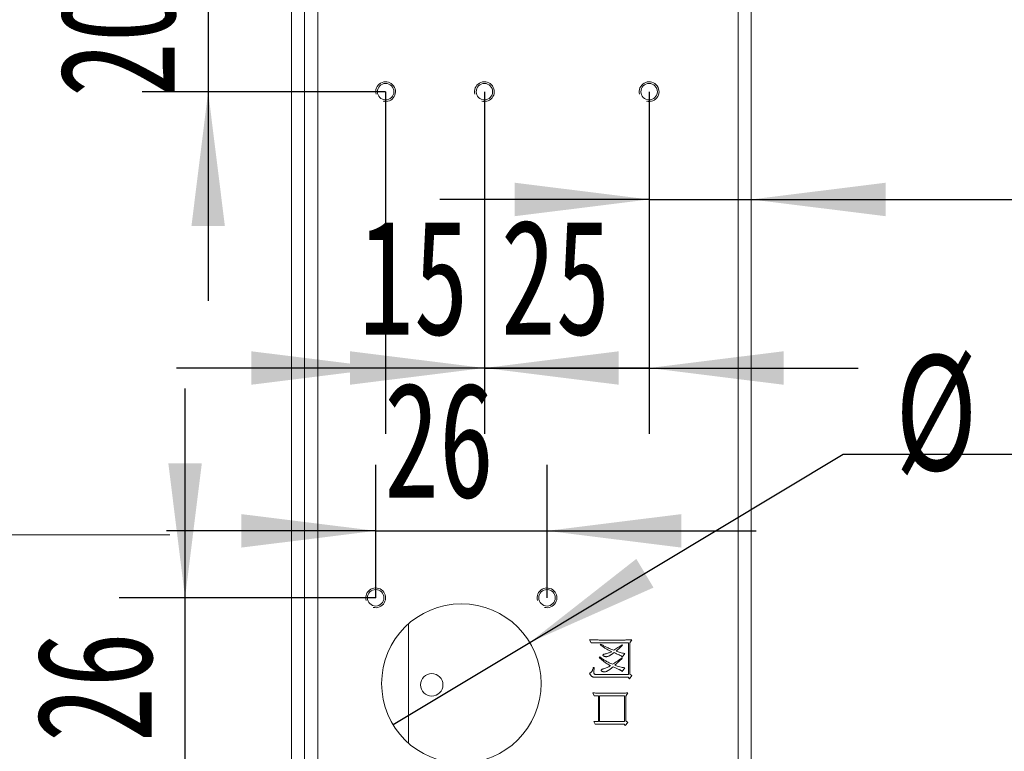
# Model space of a CAD drawing. Header units: millimetres. Extents: x 0 to 658, y -2 to 210.
# Tile 4 of 26: x 25 to 55, y 98 to 121. Entities that reach past the tile are written whole.
import ezdxf

# ---------------------------------------------------------------- set-up
doc = ezdxf.new("R2010")
doc.units = ezdxf.units.MM
doc.layers.add('图框', color=7, linetype='Continuous')
doc.styles.add('SLDTEXTSTYLE0', font='TXT', dxfattribs={"width": 0.7})
doc.styles.add('SLDTEXTSTYLE1', font='TXT', dxfattribs={"width": 0.7, "bigfont": 'bigfont'})
doc.styles.add('SLDTEXTSTYLE6', font='TXT', dxfattribs={"width": 0.616667})
doc.dimstyles.new('SLDDIMSTYLE1', dxfattribs={"dimtxt": 3.5, "dimasz": 4.08, "dimexe": 0, "dimexo": 0.0625, "dimgap": 0.875, "dimtad": 0, "dimtih": 1, "dimtoh": 1, "dimdec": 6, "dimlfac": 5, "dimrnd": 1e-09, "dimzin": 12, "dimdsep": 46, "dimtxsty": 'SLDTEXTSTYLE0', "dimblk1": 'NONE', "dimsah": 1, "dimcen": 0, "dimadec": 0, "dimazin": 3, "dimtfac": 1, "dimtmove": 0, "dimatfit": 3, "dimldrblk": 'NONE', "dimfxl": 0, "dimfrac": 2, "dimtolj": 1, "dimtzin": 12, "dimarcsym": 0})
doc.dimstyles.new('SLDDIMSTYLE2', dxfattribs={"dimtxt": 3.5, "dimasz": 4.08, "dimexe": 0, "dimexo": 0.0625, "dimgap": 0.875, "dimtad": 2, "dimlfac": 5, "dimrnd": 1e-09, "dimzin": 12, "dimdsep": 46, "dimtxsty": 'SLDTEXTSTYLE0', "dimsah": 1, "dimcen": 0.09, "dimadec": 0, "dimazin": 3, "dimtfac": 1, "dimtmove": 0, "dimatfit": 0, "dimfxl": 0, "dimfrac": 2, "dimtolj": 1, "dimtzin": 12, "dimarcsym": 0})
doc.dimstyles.new('SLDDIMSTYLE3', dxfattribs={"dimtxt": 3.5, "dimasz": 4.08, "dimexe": 0, "dimexo": 0.0625, "dimgap": 0.875, "dimtad": 2, "dimlfac": 5, "dimrnd": 1e-09, "dimzin": 4, "dimdsep": 46, "dimtxsty": 'SLDTEXTSTYLE0', "dimsah": 1, "dimcen": 0.09, "dimadec": 0, "dimazin": 1, "dimtfac": 1, "dimtmove": 0, "dimatfit": 0, "dimfxl": 0, "dimfrac": 2, "dimtolj": 1, "dimtzin": 12, "dimarcsym": 0})
doc.dimstyles.new('SLDDIMSTYLE5', dxfattribs={"dimtxt": 3.5, "dimasz": 4.08, "dimexe": 0, "dimexo": 0.0625, "dimgap": 0.875, "dimtad": 0, "dimtih": 1, "dimtoh": 1, "dimlfac": 5, "dimrnd": 1e-09, "dimzin": 4, "dimdsep": 46, "dimtxsty": 'SLDTEXTSTYLE0', "dimblk1": 'NONE', "dimsah": 1, "dimcen": 0, "dimadec": 0, "dimazin": 1, "dimtfac": 1, "dimtmove": 0, "dimatfit": 3, "dimldrblk": 'NONE', "dimfxl": 0, "dimfrac": 2, "dimtolj": 1, "dimtzin": 12, "dimarcsym": 0})

# ---------------------------------------------------------------- blocks, each defined once
blk = doc.blocks.new('_D_16')
at = {"layer": '图框'}
for p, q in [((40.929, 101.733), (50.445, 107.447)), ((50.445, 107.447), (76.27, 107.447)), ((36.78, 99.242), (40.929, 101.733))]:
    blk.add_line(p, q, dxfattribs=at)
blk.add_solid([(40.929, 101.733), (44.689, 103.398), (44.166, 104.269)], dxfattribs=at)
at = {"layer": '图框', "char_height": 3.5, "attachment_point": 1}
for s, insert, style in [('%%c', (52.032, 110.458), 'SLDTEXTSTYLE0'), ('贯\\M+190FA', (68.055, 110.458), 'SLDTEXTSTYLE1'), ('24.20', (55.902, 110.458), 'SLDTEXTSTYLE0')]:
    blk.add_mtext(s, dxfattribs=dict(at, insert=insert, style=style))
blk = doc.blocks.new('_NONE')
blk = doc.blocks.new('SW_SYMBOL_HOLE_DEPTH')
at = {"layer": '图框', "color": 0}
for p, q in [((0, 875), (800, 875)), ((400, 875), (400, 75)), ((100, 555), (400, 75)), ((700, 555), (400, 75))]:
    blk.add_line(p, q, dxfattribs=at)
blk = doc.blocks.new('_D_17')
at = {"layer": '图框'}
for p, q in [((36.732, 122.624), (45.875, 131.749)), ((45.875, 131.749), (87.791, 131.749)), ((36.378, 122.271), (36.732, 122.624))]:
    blk.add_line(p, q, dxfattribs=at)
blk.add_solid([(36.732, 122.624), (39.978, 125.147), (39.261, 125.866)], dxfattribs=at)
at = {"layer": '图框', "xscale": 0.004072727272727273, "yscale": 0.004072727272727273, "zscale": 0.004072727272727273}
for p in [(73.941, 131.108), (71.802, 126.108)]:
    blk.add_blockref('SW_SYMBOL_HOLE_DEPTH', p, dxfattribs=at)
at = {"layer": '图框', "char_height": 3.5, "attachment_point": 1}
for s, insert, style in [('6 x  M3 - 6H', (47.462, 135.333), 'SLDTEXTSTYLE6'), ('5.50', (79.576, 135.333), 'SLDTEXTSTYLE0'), ('%%c', (55.711, 130.333), 'SLDTEXTSTYLE0'), ('2.50', (61.55, 130.333), 'SLDTEXTSTYLE0'), ('6', (77.437, 130.333), 'SLDTEXTSTYLE0')]:
    blk.add_mtext(s, dxfattribs=dict(at, insert=insert, style=style))
blk = doc.blocks.new('_D_18')
at = {"layer": '图框'}
for p, q in [((31.168, 122.447), (31.168, 128.797)), ((36.555, 122.447), (29.168, 122.447)), ((31.168, 122.447), (31.168, 118.447)), ((36.555, 118.447), (29.168, 118.447)), ((31.168, 118.447), (31.168, 112.097))]:
    blk.add_line(p, q, dxfattribs=at)
for points in [[(31.168, 122.447), (31.676, 126.527), (30.66, 126.527)], [(31.168, 118.447), (30.66, 114.367), (31.676, 114.367)]]:
    blk.add_solid(points, dxfattribs=at)
at = {"layer": '图框', "insert": (26.656, 118.281), "char_height": 3.5, "attachment_point": 1, "rotation": 90, "style": 'SLDTEXTSTYLE0'}
blk.add_mtext('20', dxfattribs=at)
blk = doc.blocks.new('_D_19')
at = {"layer": '图框'}
for p, q in [((36.555, 118.447), (36.555, 108.062)), ((39.555, 118.447), (39.555, 108.062)), ((36.555, 110.062), (30.205, 110.062)), ((39.555, 110.062), (36.555, 110.062)), ((39.555, 110.062), (45.905, 110.062))]:
    blk.add_line(p, q, dxfattribs=at)
for points in [[(36.555, 110.062), (32.475, 110.57), (32.475, 109.554)], [(39.555, 110.062), (43.635, 109.554), (43.635, 110.57)]]:
    blk.add_solid(points, dxfattribs=at)
at = {"layer": '图框', "insert": (35.741, 114.573), "char_height": 3.5, "attachment_point": 1, "style": 'SLDTEXTSTYLE0'}
blk.add_mtext('15', dxfattribs=at)
blk = doc.blocks.new('_D_20')
at = {"layer": '图框'}
for p, q in [((39.555, 118.447), (39.555, 108.062)), ((44.555, 118.447), (44.555, 108.062)), ((39.555, 110.062), (33.205, 110.062)), ((44.555, 110.062), (39.555, 110.062)), ((44.555, 110.062), (50.905, 110.062))]:
    blk.add_line(p, q, dxfattribs=at)
for points in [[(39.555, 110.062), (35.475, 110.57), (35.475, 109.554)], [(44.555, 110.062), (48.635, 109.554), (48.635, 110.57)]]:
    blk.add_solid(points, dxfattribs=at)
at = {"layer": '图框', "insert": (40.048, 114.573), "char_height": 3.5, "attachment_point": 1, "style": 'SLDTEXTSTYLE0'}
blk.add_mtext('25', dxfattribs=at)
blk = doc.blocks.new('_D_21')
at = {"layer": '图框'}
for p, q in [((44.555, 118.447), (44.555, 113.177)), ((44.555, 115.177), (38.205, 115.177)), ((44.555, 115.177), (47.655, 115.177)), ((47.655, 115.177), (69.201, 115.177))]:
    blk.add_line(p, q, dxfattribs=at)
for points in [[(44.555, 115.177), (40.475, 115.685), (40.475, 114.669)], [(47.655, 115.177), (51.735, 114.669), (51.735, 115.685)]]:
    blk.add_solid(points, dxfattribs=at)
at = {"layer": '图框', "insert": (59.017, 119.689), "char_height": 3.5, "attachment_point": 1, "style": 'SLDTEXTSTYLE0'}
blk.add_mtext('15.50', dxfattribs=at)
blk = doc.blocks.new('_D_26')
at = {"layer": '图框'}
for p, q in [((30.467, 103.087), (30.467, 109.437)), ((36.255, 103.087), (28.467, 103.087)), ((30.467, 97.887), (30.467, 103.087)), ((36.255, 97.887), (28.467, 97.887)), ((30.467, 97.887), (30.467, 91.537))]:
    blk.add_line(p, q, dxfattribs=at)
for points in [[(30.467, 103.087), (30.975, 107.167), (29.959, 107.167)], [(30.467, 97.887), (29.959, 93.807), (30.975, 93.807)]]:
    blk.add_solid(points, dxfattribs=at)
at = {"layer": '图框', "insert": (25.955, 98.711), "char_height": 3.5, "attachment_point": 1, "rotation": 90, "style": 'SLDTEXTSTYLE0'}
blk.add_mtext('26', dxfattribs=at)
blk = doc.blocks.new('_D_27')
at = {"layer": '图框'}
for p, q in [((36.255, 103.087), (36.255, 107.12)), ((41.455, 103.087), (41.455, 107.12)), ((36.255, 105.12), (29.905, 105.12)), ((36.255, 105.12), (41.455, 105.12)), ((41.455, 105.12), (47.805, 105.12))]:
    blk.add_line(p, q, dxfattribs=at)
for points in [[(36.255, 105.12), (32.175, 105.628), (32.175, 104.612)], [(41.455, 105.12), (45.535, 104.612), (45.535, 105.628)]]:
    blk.add_solid(points, dxfattribs=at)
at = {"layer": '图框', "insert": (36.511, 109.632), "char_height": 3.5, "attachment_point": 1, "style": 'SLDTEXTSTYLE0'}
blk.add_mtext('26', dxfattribs=at)

msp = doc.modelspace()

# ---------------------------------------------------------------- linework, layer by layer
at = {"color": 7, "linetype": 'Continuous', "lineweight": 15}
for p, q in [((33.6946935, 156.44742832), (33.6946935, 84.44742844)), ((34.09469352, 84.44742844), (34.09469352, 156.44742832)), ((34.49469354, 156.54742853), (34.49469354, 84.34742973)), ((47.25469356, 84.88742993), (47.25469356, 156.00742833)), ((47.65469288, 156.00742833), (47.65469288, 84.88742993)), ((37.25469341, 98.67182956), (37.25469341, 102.30302796)), ((42.7902401, 101.72375724), (42.74336552, 101.81164727)), ((43.93281867, 101.72375724), (42.7902401, 101.72375724)), ((43.07149058, 101.6651629), (43.08320885, 101.68274031)), ((43.73359983, 101.6651629), (43.74531885, 101.64758549)), ((43.93281867, 100.7628201), (43.93281867, 101.72375724)), ((44.02656858, 101.81164727), (43.96797498, 101.72375724)), ((43.96797498, 101.72375724), (43.96797498, 100.77453838)), ((43.81563073, 101.39563069), (43.73945897, 101.28430412)), ((43.03633427, 101.28430412), (43.05391242, 101.29602239)), ((43.73945897, 101.28430412), (43.70430266, 101.32531808)), ((43.72188082, 101.26086757), (43.73359983, 101.24328718)), ((42.86055272, 100.96789882), (42.88399001, 100.96789882)), ((42.96016251, 100.7628201), (43.93281867, 100.7628201)), ((43.81563073, 100.96203671), (43.73945897, 100.85071013)), ((44.03242772, 100.73352144), (43.9621151, 100.63391314)), ((43.96797498, 100.77453838), (44.03242772, 100.73352144)), ((43.92109965, 100.68078921), (42.89570903, 100.68078921)), ((43.9621151, 100.63391314), (43.92109965, 100.68078921)), ((42.88399001, 100.11242912), (42.84297457, 100.20031915)), ((43.9035215, 100.20031915), (43.8449279, 100.10656998)), ((43.01289698, 100.11242912), (42.88399001, 100.11242912)), ((43.01289698, 99.33899031), (43.01289698, 100.11242912)), ((43.80977159, 100.11242912), (43.04805254, 100.11242912)), ((43.04805254, 100.11242912), (43.04805254, 99.33899031)), ((43.80977159, 99.33899031), (43.80977159, 100.11242912)), ((43.8449279, 100.10656998), (43.8449279, 99.35070858)), ((42.87813087, 99.33899031), (43.01289698, 99.33899031)), ((42.91914632, 99.25110028), (42.87813087, 99.33899031)), ((43.04805254, 99.33899031), (43.80977159, 99.33899031)), ((43.79219343, 99.25695942), (43.21797495, 99.25695942)), ((43.82734974, 99.21008632), (43.79219343, 99.25695942)), ((43.90938064, 99.30383549), (43.82734974, 99.21008632)), ((43.8449279, 99.35070858), (43.90938064, 99.30383549))]:
    msp.add_line(p, q, dxfattribs=at)
for centre, radius in [((36.5546935, 118.44742861), 0.25), ((39.5546935, 118.44742861), 0.25), ((44.5546935, 118.44742861), 0.25), ((36.2546935, 103.08742861), 0.25), ((41.4546935, 103.08742861), 0.25), ((38.8546935, 100.48742861), 2.42), ((37.9546935, 100.44742861), 0.34)]:
    msp.add_circle(centre, radius, dxfattribs=at)
at = {"color": 7, "linetype": 'Continuous', "lineweight": 0}
for centre in [(36.5546935, 118.44742861), (39.5546935, 118.44742861), (44.5546935, 118.44742861), (36.2546935, 103.08742861), (41.4546935, 103.08742861)]:
    msp.add_arc(centre, 0.3, 255, 195, dxfattribs=at)
at = {"color": 7, "linetype": 'Continuous', "lineweight": 15}
for points, knots in [([(42.74336537, 101.81164736), (42.75320328, 101.81142779), (42.77352982, 101.81097414), (42.80499688, 101.81032246), (42.83834503, 101.80969305), (42.87364376, 101.80896351), (42.91082794, 101.80861868), (42.9499624, 101.80815994), (42.99105044, 101.80772722), (43.03401934, 101.80731514), (43.07894016, 101.8068023), (43.12574396, 101.80667009), (43.17449958, 101.8064311), (43.22520853, 101.80621478), (43.27779826, 101.80601684), (43.3323408, 101.80572309), (43.38876471, 101.80580758), (43.4463457, 101.8057778), (43.50342031, 101.80580823), (43.55839749, 101.8057223), (43.61048054, 101.80601327), (43.65974271, 101.80621379), (43.7061114, 101.80642664), (43.74958631, 101.80666825), (43.79016926, 101.80679915), (43.82785623, 101.80730193), (43.86265089, 101.80772175), (43.89455215, 101.80814905), (43.92363143, 101.80860911), (43.94982163, 101.80894724), (43.97311178, 101.80966386), (43.99351155, 101.8102988), (44.01101873, 101.81092641), (44.02172218, 101.81142266), (44.0265685, 101.81164736)], [0, 0, 0, 0, 0.0230039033, 0.0475294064, 0.0735765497, 0.1009762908, 0.1300643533, 0.1605051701, 0.1924678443, 0.2261214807, 0.2609587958, 0.2974859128, 0.3355349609, 0.3749368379, 0.416029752, 0.4584754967, 0.5024428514, 0.5479321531, 0.5930832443, 0.6358668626, 0.6764524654, 0.7148397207, 0.7510286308, 0.7848500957, 0.8164732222, 0.8458994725, 0.8729584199, 0.8978191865, 0.9204818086, 0.940946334, 0.959047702, 0.9749516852, 0.9886585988, 1, 1, 1, 1]), ([(43.41133412, 101.45422548), (43.38060196, 101.46924626), (43.31971821, 101.49900406), (43.23265074, 101.5501108), (43.14937278, 101.60459286), (43.09734491, 101.64505559), (43.07149037, 101.66516298)], [0, 0, 0, 0, 0.2558949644, 0.5069556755, 0.7549884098, 1, 1, 1, 1]), ([(43.08320912, 101.68274111), (43.09719406, 101.67448189), (43.12564561, 101.65767898), (43.17003496, 101.63362132), (43.21657758, 101.61005738), (43.26530274, 101.58693439), (43.31629064, 101.56477404), (43.36930544, 101.54269436), (43.42465189, 101.52151187), (43.46245157, 101.50797476), (43.48164662, 101.50110048)], [0, 0, 0, 0, 0.1110715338, 0.2259687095, 0.3452236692, 0.4678242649, 0.5947620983, 0.7254085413, 0.8605596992, 1, 1, 1, 1]), ([(43.48164662, 101.50110048), (43.50308373, 101.51316006), (43.54621621, 101.53742452), (43.60958002, 101.57711215), (43.67234419, 101.61950325), (43.71309952, 101.64988217), (43.73359975, 101.66516298)], [0, 0, 0, 0, 0.24517683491, 0.49330762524, 0.7451301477, 1, 1, 1, 1]), ([(43.7453185, 101.64758486), (43.72890736, 101.63136829), (43.69673158, 101.599574), (43.64796468, 101.55420636), (43.60016534, 101.51151984), (43.56781556, 101.48486744), (43.55195912, 101.47180361)], [0, 0, 0, 0, 0.2647415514, 0.5190537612, 0.7642614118, 1, 1, 1, 1]), ([(43.49336537, 101.42492861), (43.48397502, 101.41839817), (43.4659529, 101.40586486), (43.43989113, 101.38820736), (43.41636925, 101.37186991), (43.3944937, 101.35825187), (43.37529907, 101.34560305), (43.35791973, 101.33537398), (43.3429988, 101.32653338), (43.32605664, 101.31760697), (43.30620681, 101.30891985), (43.28186382, 101.30285352), (43.25723925, 101.30014017), (43.23276524, 101.30134225), (43.20961272, 101.30541622), (43.18882196, 101.31282947), (43.17088993, 101.32319684), (43.15846216, 101.33380756), (43.15141642, 101.34343786), (43.15014002, 101.35135177), (43.15406964, 101.35864406), (43.16142773, 101.36500767), (43.17241195, 101.37103725), (43.18719955, 101.37640658), (43.20555139, 101.38212521), (43.23530152, 101.38853106), (43.27458097, 101.39808219), (43.32147374, 101.4132823), (43.36719916, 101.4319693), (43.39659743, 101.44679413), (43.41133412, 101.45422548)], [0, 0, 0, 0, 0.05046998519, 0.09686285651, 0.13891619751, 0.1768137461, 0.21054944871, 0.24032930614, 0.26578739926, 0.28706156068, 0.32482579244, 0.36105747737, 0.39732991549, 0.43375372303, 0.46881347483, 0.5007207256, 0.53061327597, 0.55977252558, 0.57225811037, 0.58255200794, 0.59311941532, 0.60712062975, 0.62513495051, 0.64807521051, 0.67644814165, 0.70989569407, 0.78228098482, 0.85475841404, 0.92719365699, 1, 1, 1, 1]), ([(43.70430287, 101.32531923), (43.68381756, 101.33469369), (43.64467524, 101.35260593), (43.58906402, 101.37861287), (43.53912477, 101.40221477), (43.50802835, 101.41765027), (43.49336537, 101.42492861)], [0, 0, 0, 0, 0.28970884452, 0.55356111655, 0.78948954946, 1, 1, 1, 1]), ([(43.55195912, 101.47180361), (43.5719935, 101.46413845), (43.61299471, 101.44845139), (43.67725049, 101.42854881), (43.74511929, 101.41068575), (43.79178735, 101.40072227), (43.815631, 101.39563173)], [0, 0, 0, 0, 0.23411540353, 0.47912723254, 0.73387562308, 1, 1, 1, 1]), ([(43.38203725, 101.02649111), (43.36439326, 101.0362868), (43.32966479, 101.05556756), (43.27957506, 101.08596796), (43.23210658, 101.11701187), (43.18745385, 101.14888611), (43.14542212, 101.18140661), (43.10638705, 101.21486946), (43.06995725, 101.24890939), (43.04743478, 101.27261823), (43.03633412, 101.28430361)], [0, 0, 0, 0, 0.1397475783, 0.2750637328, 0.4056725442, 0.5324514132, 0.6549044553, 0.7735762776, 0.8884024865, 1, 1, 1, 1]), ([(43.05391225, 101.29602236), (43.06863139, 101.28444509), (43.0980868, 101.26127708), (43.14424362, 101.22919754), (43.19127839, 101.19839658), (43.23987828, 101.16987172), (43.2894088, 101.14256397), (43.34059805, 101.11774047), (43.39287581, 101.09436567), (43.4285646, 101.08038721), (43.44649037, 101.07336611)], [0, 0, 0, 0, 0.1239462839, 0.2480368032, 0.3719655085, 0.49606342, 0.6210020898, 0.7462926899, 0.8725678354, 1, 1, 1, 1]), ([(43.44649037, 101.07336611), (43.47138908, 101.08885606), (43.52025814, 101.11925841), (43.59080711, 101.16636822), (43.65798405, 101.21301937), (43.70084844, 101.2451167), (43.721881, 101.26086611)], [0, 0, 0, 0, 0.2639318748, 0.5180228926, 0.763505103, 1, 1, 1, 1]), ([(43.73359975, 101.24328798), (43.71363053, 101.22440626), (43.67498167, 101.18786214), (43.61771149, 101.13597264), (43.563711, 101.0881467), (43.52808268, 101.05838585), (43.5109435, 101.04406923)], [0, 0, 0, 0, 0.2758947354, 0.5339728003, 0.7758151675, 1, 1, 1, 1]), ([(43.5109435, 101.04406923), (43.53623192, 101.03472044), (43.5863669, 101.0161862), (43.6628076, 100.99397221), (43.73895235, 100.97502202), (43.7901751, 100.96634844), (43.815631, 100.96203798)], [0, 0, 0, 0, 0.25579514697, 0.50712081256, 0.75505646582, 1, 1, 1, 1]), ([(42.74336537, 100.80383486), (42.75002919, 100.80482228), (42.76341121, 100.80680518), (42.78239368, 100.81566742), (42.79934048, 100.8297415), (42.81476889, 100.84827763), (42.82859535, 100.87150291), (42.84120745, 100.89926358), (42.85180883, 100.93195839), (42.85753297, 100.95548524), (42.86055287, 100.96789736)], [0, 0, 0, 0, 0.0934738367, 0.18771038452, 0.28732626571, 0.39815528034, 0.52206486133, 0.66275186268, 0.82207712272, 1, 1, 1, 1]), ([(42.89570912, 100.68078798), (42.88765879, 100.68070592), (42.87183075, 100.68054459), (42.84863222, 100.68546664), (42.82703652, 100.69479494), (42.80692932, 100.70830369), (42.78864995, 100.7263046), (42.77170308, 100.74821606), (42.75616922, 100.77430282), (42.74777207, 100.79367081), (42.74336537, 100.80383486)], [0, 0, 0, 0, 0.1145211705, 0.2251639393, 0.3351268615, 0.4481145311, 0.5684642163, 0.6992622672, 0.842177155, 1, 1, 1, 1]), ([(42.88399037, 100.96789736), (42.88354587, 100.95762576), (42.8826945, 100.93795204), (42.8816418, 100.90981143), (42.88067496, 100.8844249), (42.88029973, 100.86185087), (42.88005449, 100.84203007), (42.88003887, 100.82495661), (42.88023899, 100.8105561), (42.88063296, 100.79862415), (42.8823833, 100.78852722), (42.88664653, 100.78003018), (42.89356644, 100.77340036), (42.90251664, 100.76807866), (42.91386189, 100.76452066), (42.92738424, 100.76247465), (42.9430969, 100.76193248), (42.95423312, 100.76251114), (42.96016225, 100.76281923)], [0, 0, 0, 0, 0.1155818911, 0.2213801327, 0.3165837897, 0.4011754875, 0.4751840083, 0.5394292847, 0.5931087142, 0.637090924, 0.6736139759, 0.7074389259, 0.7419414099, 0.7798767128, 0.8235949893, 0.8746669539, 0.9332704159, 1, 1, 1, 1]), ([(43.45820912, 100.99133486), (43.44790082, 100.98289858), (43.4281407, 100.96672695), (43.39922274, 100.94423977), (43.37274565, 100.9239594), (43.34854715, 100.90617504), (43.32658229, 100.89096207), (43.30702586, 100.87807068), (43.28975601, 100.86751527), (43.27003985, 100.8574008), (43.2477624, 100.84824428), (43.22263856, 100.84071342), (43.19911683, 100.83750506), (43.17723082, 100.83831947), (43.15688831, 100.84280874), (43.13781365, 100.8502766), (43.1198503, 100.86070354), (43.10622103, 100.8710492), (43.09745863, 100.88059058), (43.09519083, 100.88894445), (43.09832646, 100.89715435), (43.10571765, 100.9044198), (43.11690071, 100.91174672), (43.13220396, 100.91895378), (43.15168233, 100.92596323), (43.18336114, 100.93557463), (43.22622928, 100.94911945), (43.27810616, 100.97073749), (43.33055033, 100.99619891), (43.36466196, 101.0162684), (43.38203725, 101.02649111)], [0, 0, 0, 0, 0.0533870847, 0.102338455, 0.1468162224, 0.1870622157, 0.2226915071, 0.2538931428, 0.280942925, 0.3037652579, 0.34263959, 0.3773280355, 0.4086157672, 0.4373429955, 0.4646402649, 0.4917226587, 0.5191259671, 0.5476078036, 0.5601958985, 0.5703229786, 0.580408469, 0.5937487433, 0.611279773, 0.6338427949, 0.6613639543, 0.6941922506, 0.766533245, 0.8414275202, 0.9192286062, 1, 1, 1, 1]), ([(43.73945912, 100.85070986), (43.73726652, 100.85321806), (43.73257673, 100.8585829), (43.72396942, 100.86610422), (43.71372955, 100.87389992), (43.70181117, 100.88193873), (43.6879344, 100.88992323), (43.6724993, 100.89834598), (43.65523002, 100.90680325), (43.62959902, 100.91848217), (43.59522852, 100.93358484), (43.55187942, 100.95220781), (43.50593885, 100.97158321), (43.47442063, 100.98462617), (43.45820912, 100.99133486)], [0, 0, 0, 0, 0.0315692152, 0.0675237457, 0.1081444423, 0.153625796, 0.2037552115, 0.2599379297, 0.3203870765, 0.3860869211, 0.5270902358, 0.6764639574, 0.8335881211, 1, 1, 1, 1]), ([(42.84297475, 100.20031923), (42.86040815, 100.19988548), (42.89693774, 100.19897661), (42.95415252, 100.1975474), (43.0162969, 100.19686292), (43.08335191, 100.19589348), (43.15540156, 100.19526267), (43.23244239, 100.19492456), (43.31440053, 100.19431459), (43.39939835, 100.19453562), (43.48352816, 100.1943122), (43.56302681, 100.19491834), (43.63587209, 100.19525737), (43.70213504, 100.19587839), (43.76181123, 100.19685049), (43.81491502, 100.19751951), (43.86142385, 100.19892878), (43.89021168, 100.19987961), (43.90352162, 100.20031923)], [0, 0, 0, 0, 0.049324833, 0.1033542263, 0.161876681, 0.2251046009, 0.293035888, 0.3656714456, 0.4430128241, 0.5248544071, 0.6060821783, 0.6809683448, 0.7497164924, 0.8121237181, 0.8683957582, 0.9185304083, 0.9623328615, 1, 1, 1, 1]), ([(43.21797475, 99.25695986), (43.20271122, 99.25700289), (43.1730515, 99.25708651), (43.12972257, 99.25649648), (43.08884986, 99.25615692), (43.05029197, 99.25552022), (43.01412723, 99.25455198), (42.98033402, 99.25387472), (42.9489485, 99.25242723), (42.92883992, 99.25153202), (42.91914662, 99.25110048)], [0, 0, 0, 0, 0.1531866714, 0.2976686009, 0.4348908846, 0.5634119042, 0.6846892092, 0.7979829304, 0.9026180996, 1, 1, 1, 1])]:
    msp.add_open_spline(points, degree=3, knots=knots, dxfattribs=at)
at = {"layer": '图框', "lineweight": 15}
msp.add_line((0, 105), (30, 105), dxfattribs=at)

# ---------------------------------------------------------------- dimensions: what is measured, and where the dimension line sits
at = {"layer": '图框'}
dim = msp.add_diameter_dim_2p(p1=(36.377742, 122.27082689), p2=(36.731645, 122.62403033), text='6 x  M3 - 6H {\\fGDT;x} 5.50\\P%%c 2.50 {\\fGDT;x} 6\\P', dimstyle='SLDDIMSTYLE1', override={"dimpost": '<>'}, dxfattribs=at)
dim.commit()
dim.dimension.update_dxf_attribs({"geometry": '_D_17', "text_midpoint": (67.62655177, 130.82174426), "dimtype": 163})
for base, p1, p2, picture, middle in [((31.16820115, 118.44742861), (36.5546935, 122.44742861), (36.5546935, 118.44742861), '_D_18', (31.16820115, 120.31793325)), ((30.46650927, 103.08742861), (36.2546935, 97.88742861), (36.2546935, 103.08742861), '_D_26', (30.46650927, 100.74771869))]:
    dim = msp.add_linear_dim(base=base, p1=p1, p2=p2, angle=90, dimstyle='SLDDIMSTYLE2', dxfattribs=at)
    dim.commit()
    dim.dimension.update_dxf_attribs({"geometry": picture, "text_midpoint": middle, "dimtype": 160})
for base, p1, p2, dimstyle, picture, middle in [((47.6546935, 115.17683512), (44.5546935, 118.44742861), (47.6546935, 84.88742861), 'SLDDIMSTYLE3', '_D_21', (64.10859025, 115.17683512)), ((36.5546935, 110.06163692), (39.5546935, 118.44742861), (36.5546935, 118.44742861), 'SLDDIMSTYLE2', '_D_19', (37.77757318, 110.06163692)), ((39.5546935, 110.06163692), (44.5546935, 118.44742861), (39.5546935, 118.44742861), 'SLDDIMSTYLE2', '_D_20', (42.08489453, 110.06163692)), ((41.4546935, 105.12027447), (36.2546935, 103.08742861), (41.4546935, 103.08742861), 'SLDDIMSTYLE2', '_D_27', (38.5473826, 105.12027447))]:
    dim = msp.add_linear_dim(base=base, p1=p1, p2=p2, dimstyle=dimstyle, dxfattribs=at)
    dim.commit()
    dim.dimension.update_dxf_attribs({"geometry": picture, "text_midpoint": middle, "dimtype": 160})
dim = msp.add_diameter_dim_2p(p1=(36.7800247, 99.24157573), p2=(40.92936229, 101.73328148), text='<> 贯穿', dimstyle='SLDDIMSTYLE5', dxfattribs=at)
dim.commit()
dim.dimension.update_dxf_attribs({"geometry": '_D_16', "text_midpoint": (64.15109063, 108.73319854), "dimtype": 163})

doc.saveas('drawing.dxf')
